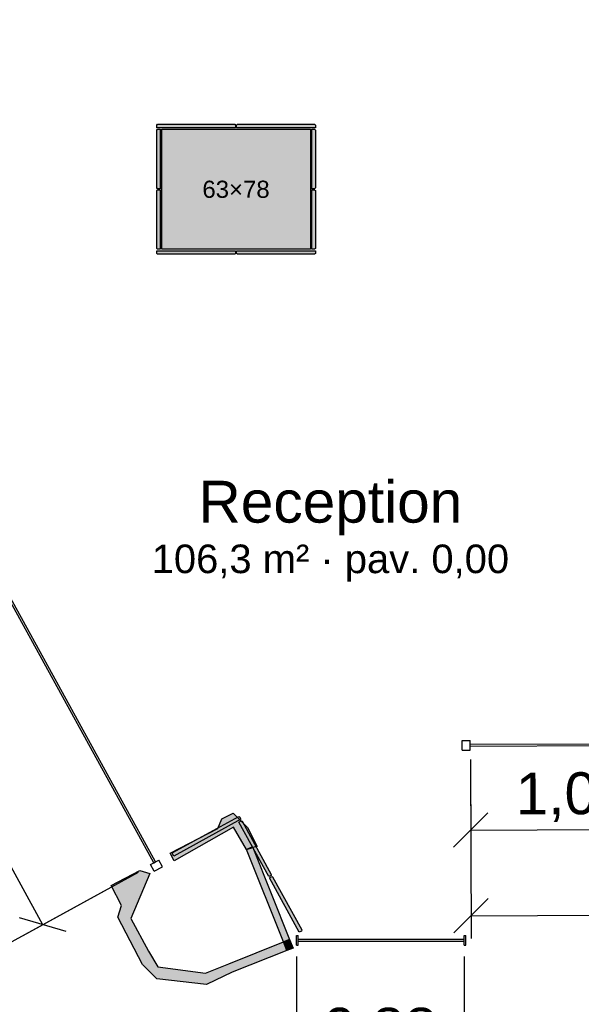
# Model space of a CAD drawing. Header units: millimetres. Extents: x -9985 to 240895, y -184894 to 39395.
# Tile 134 of 164: x 138610 to 141556, y 2342 to 7510. Entities that reach past the tile are written whole.
import ezdxf
from ezdxf.enums import TextEntityAlignment as Align

# ---------------------------------------------------------------- set-up
doc = ezdxf.new("R2010")
doc.units = ezdxf.units.MM
for name, color, linetype in [('A-MURI-ESISTENTI', 7, 'Continuous'), ('A-PARETI-VETRATE', 5, 'Continuous'), ('A-PILASTRI', 8, 'Continuous'), ('A-QUOTE-PILASTRI', 7, 'Continuous'), ('A-QUOTE-VETRATE', 5, 'Continuous'), ('A-TESTI', 7, 'Continuous'), ('A-VETRINE', 4, 'Continuous')]:
    doc.layers.add(name, color=color, linetype=linetype)
doc.styles.add('VISIO', font='arial.ttf')
doc.dimstyles.new('VISIO-M', dxfattribs={"dimtxt": 220, "dimasz": 120, "dimexe": 120, "dimexo": 80, "dimgap": 60, "dimtad": 1, "dimlfac": 0.001, "dimtxsty": 'VISIO', "dimtsz": 90, "dimcen": 2.5, "dimclrd": 30, "dimclre": 30, "dimclrt": 30, "dimazin": 3, "dimtfac": 1, "dimtmove": 0, "dimatfit": 3, "dimarcsym": 0})

msp = doc.modelspace()

# ---------------------------------------------------------------- hatches: boundary and pattern name
at = {"layer": 'A-MURI-ESISTENTI'}
for points in [[(139420, 3095), (139400, 3135), (139650, 3265), (139670, 3315), (139730, 3345), (139805, 3270), (139855, 3170), (139833.538, 3164.147), (139832, 3168), (139800, 3155), (139732, 3271), (139420, 3095)], [(139833.538, 3164.147), (139800, 3155), (139832, 3168), (139833.538, 3164.147)], [(139800, 3155), (139833.538, 3164.147), (140026, 2682), (139994, 2670), (139800, 3155)], [(139590, 2445), (139330, 2475), (139255, 2550), (139125, 2800), (139145, 2860), (139090, 2965), (139240, 3045), (139293, 3028), (139194, 2792), (139285, 2620), (139334, 2538), (139584, 2505), (139707, 2555), (139994, 2670), (140012, 2625), (139725, 2510), (139590, 2445)], [(140012, 2625), (139994, 2670), (140026, 2682), (140044, 2637), (140012, 2625)]]:
    msp.add_hatch(color=7, dxfattribs=at).paths.add_polyline_path(points)
at = {"layer": 'A-PILASTRI'}
for points in [[(139742, 6943), (139329, 6943), (139329, 6957), (139333, 6961), (139738, 6961), (139742, 6957), (139742, 6943)], [(139347, 6935), (139347, 6623), (139333, 6623), (139329, 6627), (139329, 6931), (139333, 6935), (139347, 6935)], [(140135, 6305), (139355, 6305), (139355, 6935), (140135, 6935), (140135, 6305)], [(140161, 6943), (139748, 6943), (139748, 6957), (139752, 6961), (140157, 6961), (140161, 6957), (140161, 6943)], [(140143, 6623), (140143, 6935), (140157, 6935), (140161, 6931), (140161, 6627), (140157, 6623), (140143, 6623)], [(139347, 6617), (139347, 6305), (139333, 6305), (139329, 6309), (139329, 6613), (139333, 6617), (139347, 6617)], [(140143, 6305), (140143, 6617), (140157, 6617), (140161, 6613), (140161, 6309), (140157, 6305), (140143, 6305)], [(139329, 6297), (139742, 6297), (139742, 6283), (139738, 6279), (139333, 6279), (139329, 6283), (139329, 6297)], [(139748, 6297), (140161, 6297), (140161, 6283), (140157, 6279), (139752, 6279), (139748, 6283), (139748, 6297)], [(139771, 3314), (139418, 3120), (139411, 3132), (139413, 3138), (139759, 3328), (139764, 3326), (139771, 3314)], [(139917, 3012), (139759, 3298), (139772, 3305), (139777, 3303), (139930, 3024), (139929, 3018), (139917, 3012)], [(140077, 2720), (139920, 3006), (139932, 3013), (139937, 3011), (140091, 2732), (140089, 2726), (140077, 2720)]]:
    msp.add_hatch(color=8, dxfattribs=at).paths.add_polyline_path(points)

# ---------------------------------------------------------------- linework, layer by layer
at = {"layer": 'A-MURI-ESISTENTI'}
for points in [[(139420, 3095), (139400, 3135), (139650, 3265), (139670, 3315), (139730, 3345), (139805, 3270), (139855, 3170), (139833.538, 3164.147), (139832, 3168), (139800, 3155), (139732, 3271), (139420, 3095)], [(139833.538, 3164.147), (139800, 3155), (139832, 3168), (139833.538, 3164.147)], [(139800, 3155), (139833.538, 3164.147), (140026, 2682), (139994, 2670), (139800, 3155)], [(139590, 2445), (139330, 2475), (139255, 2550), (139125, 2800), (139145, 2860), (139090, 2965), (139240, 3045), (139293, 3028), (139194, 2792), (139285, 2620), (139334, 2538), (139584, 2505), (139707, 2555), (139994, 2670), (140012, 2625), (139725, 2510), (139590, 2445)], [(140012, 2625), (139994, 2670), (140026, 2682), (140044, 2637), (140012, 2625)]]:
    msp.add_lwpolyline(points, close=True, dxfattribs=at)
at = {"layer": 'A-PARETI-VETRATE'}
for p, q in [((140931.6, 3726.3), (140973.6, 3726.5)), ((140931.8, 3676.3), (140931.6, 3726.3)), ((140973.9, 3676.5), (140973.6, 3726.5)), ((140931.8, 3676.3), (140973.9, 3676.5)), ((140973.7, 3706.5), (143160.7, 3716.1)), ((140973.8, 3696.5), (140973.7, 3706.5)), ((140973.8, 3696.5), (143160.8, 3706.1))]:
    msp.add_line(p, q, dxfattribs=at)
at = {"layer": 'A-PILASTRI'}
for points in [[(139742, 6943), (139329, 6943), (139329, 6957), (139333, 6961), (139738, 6961), (139742, 6957), (139742, 6943)], [(139347, 6935), (139347, 6623), (139333, 6623), (139329, 6627), (139329, 6931), (139333, 6935), (139347, 6935)], [(140135, 6305), (139355, 6305), (139355, 6935), (140135, 6935), (140135, 6305)], [(140161, 6943), (139748, 6943), (139748, 6957), (139752, 6961), (140157, 6961), (140161, 6957), (140161, 6943)], [(140143, 6623), (140143, 6935), (140157, 6935), (140161, 6931), (140161, 6627), (140157, 6623), (140143, 6623)], [(139347, 6617), (139347, 6305), (139333, 6305), (139329, 6309), (139329, 6613), (139333, 6617), (139347, 6617)], [(140143, 6305), (140143, 6617), (140157, 6617), (140161, 6613), (140161, 6309), (140157, 6305), (140143, 6305)], [(139329, 6297), (139742, 6297), (139742, 6283), (139738, 6279), (139333, 6279), (139329, 6283), (139329, 6297)], [(139748, 6297), (140161, 6297), (140161, 6283), (140157, 6279), (139752, 6279), (139748, 6283), (139748, 6297)], [(139771, 3314), (139418, 3120), (139411, 3132), (139413, 3138), (139759, 3328), (139764, 3326), (139771, 3314)], [(139917, 3012), (139759, 3298), (139772, 3305), (139777, 3303), (139930, 3024), (139929, 3018), (139917, 3012)], [(140077, 2720), (139920, 3006), (139932, 3013), (139937, 3011), (140091, 2732), (140089, 2726), (140077, 2720)]]:
    msp.add_lwpolyline(points, close=True, dxfattribs=at)
at = {"layer": 'A-VETRINE'}
for p, q in [((139313.4, 3084.7), (137578.1, 6245.6)), ((139322.2, 3089.5), (137586.8, 6250.4)), ((139295.9, 3075), (139339.7, 3099.1)), ((139315.1, 3040), (139295.9, 3075)), ((139313.4, 3084.7), (139322.2, 3089.5)), ((139315.1, 3040), (139359, 3064)), ((139359, 3064), (139339.7, 3099.1)), ((140062.2, 2703), (140070.3, 2703)), ((140062.2, 2653), (140062.2, 2703)), ((140070.3, 2653), (140070.3, 2703)), ((140941.6, 2703), (140949.6, 2703)), ((140941.6, 2653), (140941.6, 2703)), ((140949.6, 2653), (140949.6, 2703)), ((140062.2, 2653), (140070.3, 2653)), ((140070.3, 2683), (140941.6, 2683)), ((140070.3, 2673), (140070.3, 2683)), ((140070.3, 2673), (140941.6, 2673)), ((140941.6, 2673), (140941.6, 2683)), ((140941.6, 2653), (140949.6, 2653))]:
    msp.add_line(p, q, dxfattribs=at)

# ---------------------------------------------------------------- texts
at = {"layer": 'A-QUOTE-PILASTRI', "style": 'VISIO'}
msp.add_text('63×78', height=90, dxfattribs=at).set_placement((139745, 6620), align=Align.MIDDLE_CENTER)
at = {"layer": 'A-TESTI', "style": 'VISIO'}
for s, height, p in [('Reception', 220, (140240, 4980)), ('106,3 m² · pav. 0,00', 150, (140240, 4680))]:
    msp.add_text(s, height=height, dxfattribs=at).set_placement(p, align=Align.MIDDLE_CENTER)

# ---------------------------------------------------------------- dimensions: what is measured, and where the dimension line sits
at = {"layer": 'A-QUOTE-VETRATE'}
for base, p1, p2, angle in [((138205.425, 2471.311), (139301.551, 3072.149), (129156.993, 21579.147), 118.729224), ((138731.565, 2759.713), (139301.551, 3072.149), (137565.849, 6238.639), 118.729224), ((140975.675, 3256.504), (140973.7, 3706.5), (142045.69, 3711.206), 0.251502), ((140977.651, 2806.509), (140973.7, 3706.5), (143160.679, 3716.1), 0.251502)]:
    msp.add_linear_dim(base=base, p1=p1, p2=p2, angle=angle, dimstyle='VISIO-M', override={"dimclrd": 5, "dimclre": 5, "dimclrt": 5}, dxfattribs=at).render()
for base, p1, p2 in [((140061.7, 2023), (140061.7, 2673), (140941.7, 2673)), ((140061.7, 1423), (140061.7, 2673), (144108.7, 2673)), ((140941.7, 2023), (140941.7, 2673), (143221.7, 2673))]:
    msp.add_linear_dim(base=base, p1=p1, p2=p2, dimstyle='VISIO-M', override={"dimclrd": 5, "dimclre": 5, "dimclrt": 5}, dxfattribs=at).render()

doc.saveas('drawing.dxf')
